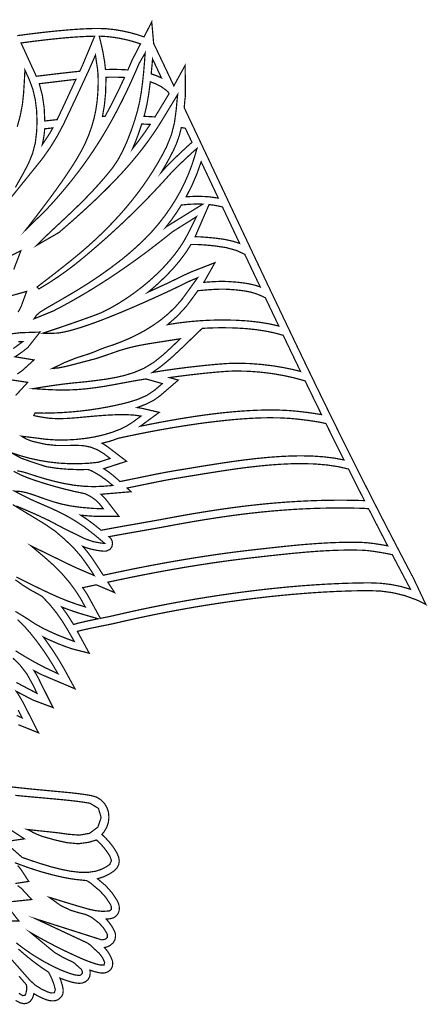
# Model space of a CAD drawing. Extents: x 17 to 31.1, y 10.7 to 23.7.
# Tile 6 of 6: x 26.3 to 31.1, y 11.4 to 22.9. Entities that reach past the tile are written whole.
import ezdxf

# ---------------------------------------------------------------- set-up
doc = ezdxf.new("R2010")
doc.units = 0
doc.header["$LTSCALE"] = 0.1
doc.layers.add('FOREGROUND', color=7, linetype='CONTINUOUS')

msp = doc.modelspace()

# ---------------------------------------------------------------- linework, layer by layer
at = {"layer": 'FOREGROUND', "linetype": 'CONTINUOUS', "const_width": 0.014051}
for points in [[(26.316234, 22.666128), (26.449056, 22.683619), (26.575103, 22.699025), (26.694255, 22.712353), (26.806392, 22.723611), (26.911395, 22.732805), (27.009143, 22.739943), (27.099517, 22.745033), (27.182398, 22.748081), (27.257665, 22.749096), (27.351458, 22.745536), (27.444735, 22.735427), (27.537279, 22.719623), (27.622722, 22.700477), (27.705192, 22.677707), (27.78469, 22.651314), (27.873314, 22.825806), (27.896003, 22.574757), (27.949538, 22.462634), (28.006331, 22.343439), (28.066382, 22.217174), (28.12969, 22.083837), (28.2608, 22.322271), (28.263492, 21.972395), (28.259923, 21.940763), (28.255287, 21.89357), (28.249581, 21.830817), (28.301666, 21.72068), (28.364621, 21.587442), (28.428805, 21.451535), (28.484579, 21.333391), (28.533967, 21.228654), (28.584542, 21.121339), (28.636306, 21.011446), (28.689257, 20.898975), (28.743397, 20.783925), (28.800942, 20.661652), (28.857343, 20.541899), (28.912601, 20.424665), (28.966713, 20.309951), (29.019682, 20.197757), (29.071507, 20.088082), (29.122187, 19.980928), (29.171723, 19.876292), (29.220115, 19.774177), (29.267363, 19.674581), (29.313466, 19.577505), (29.358426, 19.482948), (29.402241, 19.390911), (29.444912, 19.301394), (29.486438, 19.214396), (29.526821, 19.129918), (29.566059, 19.04796), (29.604154, 18.968521), (29.641104, 18.891602), (29.676909, 18.817203), (29.711571, 18.745323), (29.745088, 18.675963), (29.777461, 18.609123), (29.80869, 18.544802), (29.838775, 18.483001), (29.885995, 18.386294), (29.933124, 18.290088), (29.980163, 18.194383), (30.027112, 18.099178), (30.073971, 18.004473), (30.120739, 17.910269), (30.167417, 17.816565), (30.214005, 17.723362), (30.260503, 17.630659), (30.30691, 17.538456), (30.353228, 17.446754), (30.399455, 17.355552), (30.445591, 17.264851), (30.491638, 17.174651), (30.537594, 17.08495), (30.58346, 16.99575), (30.629236, 16.907051), (30.674922, 16.818852), (30.720517, 16.731154), (30.766023, 16.643956), (30.811438, 16.557258), (30.856762, 16.471061), (30.901997, 16.385364), (30.949614, 16.287084), (31.003716, 16.169622), (31.051192, 16.072126), (31.03469, 16.081111), (31.018071, 16.08984), (31.001336, 16.098311), (30.980012, 16.108651), (30.958502, 16.118581), (30.936805, 16.128099), (30.803499, 16.176204), (30.666102, 16.20925), (30.525917, 16.228067), (30.384246, 16.233484), (30.287949, 16.232312), (30.190572, 16.230153), (30.092115, 16.227006), (29.992578, 16.222873), (29.891962, 16.217752), (29.790266, 16.211645), (29.68749, 16.20455), (29.583634, 16.196469), (29.478699, 16.1874), (29.372684, 16.177344), (29.26559, 16.166302), (29.157416, 16.154272), (29.048162, 16.141255), (28.937828, 16.127251), (28.830618, 16.112839), (28.723567, 16.097659), (28.616674, 16.081713), (28.50994, 16.065), (28.403365, 16.04752), (28.296948, 16.029273), (28.190691, 16.010259), (28.084592, 15.990478), (27.978652, 15.96993), (27.87287, 15.948614), (27.767247, 15.926532), (27.661783, 15.903683), (27.556478, 15.880067), (27.451332, 15.855684), (27.411357, 15.846807), (27.355909, 15.835374), (27.284987, 15.821384), (27.174168, 15.799012), (27.083038, 15.778735), (27.011597, 15.760555), (27.149602, 15.507345), (26.948637, 15.558898), (26.873646, 15.584717), (26.79108, 15.617003), (26.700938, 15.655758), (26.672797, 15.668562), (26.645, 15.681658), (26.617546, 15.695047), (26.627279, 15.682016), (26.637061, 15.668776), (26.646891, 15.65533), (26.726649, 15.541063), (26.79931, 15.42734), (26.864879, 15.314158), (26.984662, 15.094989), (26.602598, 15.257085), (26.601377, 15.257702), (26.570359, 15.273504), (26.539564, 15.289525), (26.508993, 15.305766), (26.536004, 15.261335), (26.561542, 15.214537), (26.585611, 15.165372), (26.729751, 14.877567), (26.502501, 14.962937), (26.42921, 15.000255), (26.362878, 15.034905), (26.303503, 15.066884), (26.341417, 15.007553), (26.375844, 14.948123), (26.406787, 14.888593), (26.56106, 14.58517), (26.32743, 14.679391)], [(26.313834, 17.622329), (26.369856, 17.612033), (26.424652, 17.596328), (26.53312, 17.560654), (26.642614, 17.527559), (26.753074, 17.498114), (26.864441, 17.473393), (26.976656, 17.454468), (27.089658, 17.442411), (27.203389, 17.438296), (27.317788, 17.443194), (27.422146, 17.452076), (27.3506, 17.511293), (27.264389, 17.572185), (27.183762, 17.617682), (27.168524, 17.62514), (27.152568, 17.631625), (27.135967, 17.636834), (27.015689, 17.635893), (26.892415, 17.640665), (26.769581, 17.651874), (26.650623, 17.670245), (26.551572, 17.701954), (26.453242, 17.735276), (26.355332, 17.770138), (26.244618, 17.832023), (26.35307, 17.796223), (26.462963, 17.766227), (26.574075, 17.742058), (26.686181, 17.723736), (26.799058, 17.711284), (26.91248, 17.704724), (27.026224, 17.704077), (27.140066, 17.709366), (27.253782, 17.720611), (27.39106, 17.76515), (27.315567, 17.82288), (27.243223, 17.866296), (27.161103, 17.897422), (27.080207, 17.913915), (26.98459, 17.91777), (26.886259, 17.914732), (26.776229, 17.914874), (26.645518, 17.928267), (26.485144, 17.964984), (26.423954, 17.988774), (26.382006, 18.01207), (26.365244, 18.022714), (26.538359, 18.001799), (26.64727, 17.987311), (26.75954, 17.979835), (26.873535, 17.979111), (26.987626, 17.984876), (27.100179, 17.996868), (27.209563, 18.014825), (27.314146, 18.038485), (27.412296, 18.067586), (27.502382, 18.101866), (27.582771, 18.141062), (27.651832, 18.184914), (27.749193, 18.256312), (27.672141, 18.267345), (27.578984, 18.273217), (27.500785, 18.273934), (27.353625, 18.266993), (27.220701, 18.257019), (27.099771, 18.245975), (26.988597, 18.235824), (26.884937, 18.228527), (26.786552, 18.226048), (26.691202, 18.230349), (26.636349, 18.237986), (26.55969, 18.251001), (26.505304, 18.262299), (26.519641, 18.291674), (26.626008, 18.290704), (26.732272, 18.29254), (26.838379, 18.297181), (26.944277, 18.304626), (27.049913, 18.314873), (27.155233, 18.327922), (27.260186, 18.343771), (27.364717, 18.362419), (27.468774, 18.383865), (27.587306, 18.411914), (27.704989, 18.447582), (27.814844, 18.495158), (27.909891, 18.558931), (27.99584, 18.632775), (27.806734, 18.686591), (27.705839, 18.670311), (27.607929, 18.652827), (27.511848, 18.63488), (27.416442, 18.617211), (27.320556, 18.600562), (27.223037, 18.585673), (27.122729, 18.573284), (27.018479, 18.564139), (26.909132, 18.558976), (26.793533, 18.558538), (26.670528, 18.563566), (26.500552, 18.574275), (26.6223, 18.59468), (26.744501, 18.613211), (26.866757, 18.629372), (26.988674, 18.642664), (27.097241, 18.653103), (27.216284, 18.667212), (27.333251, 18.682716), (27.448301, 18.702189), (27.561599, 18.728208), (27.673304, 18.763349), (27.78358, 18.810187), (27.895701, 18.878247), (28.004532, 18.96495), (28.107878, 19.059734), (28.203545, 19.152034), (28.080221, 19.132562), (27.952319, 19.112822), (27.834605, 19.094146), (27.722594, 19.073643), (27.611801, 19.048424), (27.497742, 19.015599), (27.375934, 18.97228), (27.230145, 18.923137), (27.097118, 18.888596), (26.949005, 18.849358), (26.881556, 18.832381), (26.791536, 18.814356), (26.723178, 18.808473), (26.864132, 18.876863), (27.000451, 18.931425), (27.149436, 18.978803), (27.207005, 19.000125), (27.271612, 19.027837), (27.328989, 19.049789), (27.422461, 19.08039), (27.517471, 19.115747), (27.613086, 19.156159), (27.708374, 19.201924), (27.802403, 19.253341), (27.89424, 19.310709), (27.982954, 19.374326), (28.067611, 19.444491), (28.14728, 19.521502), (28.221028, 19.605657), (28.287924, 19.697256), (28.404757, 19.859525), (28.313606, 19.8213), (28.201933, 19.767029), (28.112674, 19.72322), (27.951482, 19.64883), (27.801505, 19.581279), (27.662431, 19.520327), (27.533946, 19.465735), (27.415738, 19.417263), (27.307492, 19.374673), (27.208896, 19.337724), (27.119636, 19.306178), (27.039399, 19.279794), (26.967872, 19.258334), (26.904742, 19.241558), (26.849696, 19.229227), (26.802419, 19.221102), (26.762599, 19.216942), (26.670246, 19.215454), (26.610736, 19.216833), (26.723086, 19.253883), (26.835114, 19.291682), (26.946861, 19.330205), (27.058368, 19.369427), (27.169674, 19.409325), (27.218459, 19.427088), (27.267008, 19.445475), (27.302867, 19.460691), (27.397407, 19.509645), (27.491174, 19.563823), (27.583539, 19.622744), (27.673876, 19.685928), (27.761556, 19.752894), (27.845952, 19.823161), (27.926436, 19.89625), (28.002381, 19.971679), (28.073157, 20.048968), (28.138139, 20.127637), (28.196698, 20.207204), (28.248206, 20.28719), (28.292036, 20.367114), (28.391775, 20.567015), (28.113495, 20.392239), (28.033009, 20.327672), (27.951734, 20.263817), (27.86968, 20.200732), (27.786856, 20.138473), (27.703273, 20.077098), (27.618941, 20.016664), (27.533869, 19.957227), (27.448069, 19.898844), (27.36155, 19.841573), (27.274322, 19.785469), (27.186396, 19.730591), (27.09778, 19.676995), (27.008487, 19.624738), (26.918525, 19.573878), (26.827905, 19.52447), (26.736637, 19.476571), (26.510118, 19.3839), (26.538038, 19.425467), (26.575848, 19.458608), (26.61917, 19.486798), (26.694622, 19.531054), (26.796282, 19.589737), (26.9125, 19.65735), (27.03163, 19.728395), (27.142022, 19.797376), (27.270162, 19.883054), (27.398359, 19.974584), (27.528507, 20.073719), (27.607799, 20.138997), (27.701007, 20.22129), (27.79559, 20.310931), (27.879007, 20.398256), (27.952032, 20.483956), (28.020957, 20.572232), (28.085633, 20.663329), (28.145912, 20.757486), (28.201646, 20.854947), (28.252685, 20.955953), (28.298882, 21.060746), (28.340089, 21.169567), (28.376155, 21.282659), (28.398266, 21.358886), (28.334897, 21.304169), (28.201533, 21.178282), (28.091521, 21.066999), (28.014415, 20.981513), (27.937974, 20.898736), (27.862009, 20.818424), (27.78633, 20.740333), (27.710751, 20.664219), (27.635081, 20.589838), (27.559133, 20.516946), (27.482717, 20.445299), (27.405645, 20.374653), (27.327728, 20.304764), (27.248778, 20.235389), (27.168606, 20.166282), (27.087022, 20.097201), (26.987858, 20.016685), (26.886191, 19.939623), (26.782063, 19.866128), (26.675514, 19.796315), (26.566586, 19.730295), (26.543844, 19.752723), (26.650752, 19.833492), (26.756666, 19.915296), (26.861665, 19.998087), (26.965827, 20.081818), (27.047859, 20.149749), (27.128463, 20.219355), (27.207531, 20.290654), (27.284953, 20.363662), (27.36062, 20.438394), (27.434423, 20.514868), (27.506251, 20.5931), (27.575996, 20.673106), (27.643548, 20.754902), (27.708798, 20.838505), (27.771637, 20.923931), (27.831955, 21.011197), (27.889642, 21.100318), (27.94459, 21.191312), (27.996689, 21.284194), (28.045829, 21.378982), (28.10164, 21.517583), (28.137643, 21.662428), (28.157477, 21.810742), (28.162229, 21.864315), (28.168445, 21.930404), (28.174211, 21.983747), (27.99634, 21.690784), (27.943343, 21.606241), (27.888248, 21.523625), (27.83104, 21.442744), (27.771703, 21.363406), (27.71022, 21.285419), (27.646577, 21.208589), (27.580756, 21.132725), (27.512743, 21.057635), (27.44252, 20.983125), (27.370073, 20.909004), (27.295386, 20.835078), (27.218441, 20.761157), (27.139224, 20.687047), (27.057718, 20.612556), (26.973908, 20.537491), (26.887778, 20.461661), (26.799311, 20.384873), (26.541989, 20.236433), (26.601589, 20.297008), (26.665018, 20.358697), (26.73186, 20.421932), (26.801697, 20.487142), (26.874111, 20.55476), (26.948687, 20.625217), (27.025007, 20.698944), (27.102654, 20.776371), (27.18121, 20.85793), (27.260258, 20.944052), (27.339382, 21.035169), (27.418164, 21.13171), (27.479387, 21.221689), (27.536586, 21.328003), (27.588881, 21.444398), (27.635394, 21.56462), (27.675246, 21.682413), (27.707556, 21.791523), (27.732412, 21.896998), (27.752087, 22.009485), (27.767511, 22.125758), (27.77961, 22.242592), (27.789312, 22.356762), (27.797544, 22.465044), (27.727693, 22.344466), (27.681611, 22.237256), (27.635339, 22.133571), (27.588769, 22.033211), (27.541791, 21.935977), (27.494298, 21.841669), (27.446182, 21.750088), (27.397333, 21.661035), (27.347645, 21.57431), (27.297009, 21.489714), (27.245316, 21.407048), (27.192458, 21.326111), (27.138327, 21.246706), (27.082815, 21.168632), (27.025813, 21.09169), (26.967214, 21.01568), (26.906909, 20.940404), (26.844789, 20.865662), (26.780747, 20.791254), (26.714674, 20.716981), (26.646461, 20.642644), (26.416267, 20.418799), (26.480886, 20.501676), (26.548459, 20.589337), (26.617703, 20.680419), (26.687331, 20.773563), (26.756059, 20.867408), (26.822602, 20.960593), (26.885674, 21.051757), (26.94399, 21.13954), (26.996266, 21.222581), (27.053081, 21.321343), (27.101863, 21.4179), (27.143017, 21.513142), (27.176951, 21.607956), (27.204068, 21.70323), (27.224777, 21.799852), (27.239482, 21.89871), (27.24859, 22.000692), (27.252507, 22.106687), (27.251639, 22.217582), (27.244209, 22.286844), (27.230979, 22.372197), (27.22138, 22.441446), (27.153255, 22.285348), (27.103266, 22.176901), (27.053038, 22.068534), (27.002584, 21.960271), (26.95192, 21.852136), (26.901058, 21.744153), (26.850014, 21.636344), (26.777266, 21.49977), (26.696304, 21.368042), (26.607244, 21.241349), (26.218095, 20.757996)], [(26.293813, 20.907706), (26.379646, 21.060312), (26.444226, 21.182203), (26.49224, 21.300361), (26.524158, 21.423224), (26.540452, 21.559229), (26.543985, 21.676441), (26.539351, 21.798345), (26.52401, 21.922095), (26.495421, 22.044842), (26.451044, 22.163738), (26.403509, 22.267567), (26.397251, 22.138275), (26.388278, 21.996899), (26.374581, 21.868655), (26.349826, 21.739059), (26.314977, 21.610716)], [(26.142199, 20.066304), (26.357285, 20.173692), (26.273972, 19.955054)], [(26.202172, 19.63883), (26.423785, 19.701858), (26.36153, 19.531353), (26.350406, 19.507545), (26.337794, 19.483996), (26.323696, 19.460706)], [(26.227826, 19.208166), (26.354125, 19.222521), (26.578952, 19.230025), (26.437552, 19.051258), (26.38925, 19.012428), (26.339576, 18.976577), (26.288529, 18.943706), (26.509285, 18.907025), (26.368135, 18.779809), (26.315774, 18.744131)], [(26.268962, 19.03844), (26.379391, 19.119941), (26.325618, 19.119192)], [(26.207115, 18.681411), (26.436452, 18.647358), (26.295883, 18.494518)], [(26.303487, 17.214047), (26.404087, 17.171852), (26.539256, 17.112707), (26.68363, 17.045006), (26.811849, 16.97714), (26.889192, 16.936609), (26.980907, 16.892865), (27.091063, 16.837533), (27.192472, 16.801539), (27.288137, 16.78393), (27.328912, 16.780656), (27.204817, 16.884069), (27.099118, 16.966351), (26.99719, 17.035319), (26.898837, 17.093283), (26.803863, 17.142555), (26.712071, 17.185445), (26.623265, 17.224264), (26.537248, 17.261324), (26.453824, 17.298934), (26.372797, 17.339406), (26.284351, 17.386646), (26.35842, 17.381976), (26.438312, 17.363981), (26.509568, 17.341057), (26.622741, 17.300091), (26.72441, 17.265715), (26.824167, 17.237485), (26.931601, 17.214962), (27.056304, 17.197701), (27.207864, 17.185262), (27.237555, 17.18438), (27.280795, 17.183654), (27.311126, 17.18341), (27.27338, 17.232258), (27.229124, 17.278292), (27.179728, 17.314926), (27.133496, 17.341057), (27.103537, 17.355729), (26.984206, 17.381254), (26.865602, 17.409715), (26.74779, 17.441129), (26.630835, 17.475511), (26.514803, 17.512877), (26.432123, 17.542107), (26.35126, 17.575801), (26.273834, 17.616767)], [(26.303749, 16.390923), (26.337253, 16.374379), (26.471366, 16.307658), (26.591329, 16.248945), (26.700671, 16.197351), (26.802922, 16.151984), (26.901609, 16.111956), (27.000262, 16.076376), (27.10241, 16.044354), (27.047311, 16.144304), (26.9885, 16.235831), (26.918957, 16.329451), (26.83666, 16.42543), (26.739584, 16.524036), (26.625706, 16.625537), (26.475323, 16.75156), (26.90402, 16.541961), (26.965913, 16.51258), (27.028387, 16.48446), (27.091308, 16.457345), (27.206768, 16.408497), (27.144598, 16.503974), (27.056308, 16.627236), (26.963055, 16.734784), (26.866897, 16.825424), (26.760949, 16.917283), (26.643646, 16.998714), (26.525863, 17.070933), (26.418471, 17.135157), (26.262817, 17.2309)], [(26.29337, 15.992269), (26.408539, 15.92233), (26.516782, 15.850707), (26.616286, 15.795061), (26.737667, 15.737923), (26.808568, 15.708335), (26.903355, 15.67101), (26.975849, 15.644686), (26.904608, 15.768843), (26.838145, 15.877527), (26.76681, 15.979299), (26.689263, 16.074835), (26.604158, 16.164812), (26.561973, 16.190369), (26.468742, 16.240637), (26.378994, 16.296868), (26.293029, 16.358496)], [(26.2952, 15.53594), (26.40835, 15.466001), (26.52397, 15.400046), (26.64189, 15.338068), (26.785995, 15.27083), (26.734891, 15.359571), (26.675259, 15.455043), (26.609058, 15.553369), (26.53825, 15.650677), (26.464794, 15.743089), (26.390651, 15.826732), (26.317782, 15.897731)], [(26.304843, 15.169155), (26.376217, 15.130438), (26.471032, 15.080464), (26.542976, 15.043323), (26.503954, 15.127531), (26.425665, 15.268996), (26.345307, 15.372366), (26.265596, 15.450357)], [(26.308653, 14.786216), (26.349612, 14.767758), (26.370219, 14.758697), (26.325969, 14.848988)], [(26.24871, 13.958188), (26.365746, 13.945142), (26.483789, 13.932929), (26.601575, 13.921797), (26.601789, 13.921776), (26.935181, 13.89028), (26.935599, 13.890239), (27.015953, 13.881), (27.095147, 13.8701), (27.173179, 13.857538), (27.23312, 13.839815), (27.284244, 13.808897), (27.326552, 13.764784), (27.354747, 13.717128), (27.371665, 13.664707), (27.377305, 13.607521), (27.37107, 13.546825), (27.352367, 13.490394), (27.321195, 13.438228), (27.312916, 13.42762), (27.304274, 13.417466), (27.295269, 13.407769), (27.342115, 13.362673), (27.386319, 13.31338), (27.427883, 13.259887), (27.466289, 13.199659), (27.489334, 13.146309), (27.497015, 13.099837), (27.490756, 13.056252), (27.471978, 13.018715), (27.440681, 12.987227), (27.379891, 12.947201), (27.314776, 12.915998), (27.245339, 12.89362), (27.247951, 12.891324), (27.25054, 12.889009), (27.253106, 12.886677), (27.337765, 12.815549), (27.410364, 12.734789), (27.470903, 12.644396), (27.486095, 12.61277), (27.49521, 12.581573), (27.498248, 12.550804), (27.495501, 12.523297), (27.487261, 12.498274), (27.473527, 12.475736), (27.451875, 12.454136), (27.425532, 12.439223), (27.394495, 12.430995), (27.378373, 12.428894), (27.362069, 12.427287), (27.345584, 12.426174), (27.38203, 12.384162), (27.413844, 12.337908), (27.441028, 12.287412), (27.448356, 12.268662), (27.452752, 12.249622), (27.454217, 12.230293), (27.44727, 12.187251), (27.426428, 12.150832), (27.391691, 12.121035), (27.370755, 12.109702), (27.348672, 12.10158), (27.325442, 12.09667), (27.360255, 12.055011), (27.38931, 12.008555), (27.412609, 11.957302), (27.417744, 11.94124), (27.420825, 11.925431), (27.421852, 11.909876), (27.416017, 11.872142), (27.398515, 11.841254), (27.369346, 11.817215), (27.349426, 11.80796), (27.327374, 11.802408), (27.303189, 11.800557), (27.276675, 11.802547), (27.244721, 11.808513), (27.207328, 11.818457), (27.190494, 11.823569), (27.173779, 11.828854), (27.157186, 11.834312), (27.159059, 11.823367), (27.160183, 11.812249), (27.160559, 11.800959), (27.160559, 11.79973), (27.160393, 11.793625), (27.160324, 11.792392), (27.152665, 11.754756), (27.134185, 11.723928), (27.104884, 11.699907), (27.083071, 11.689735), (27.058734, 11.683633), (27.031873, 11.681599), (26.995294, 11.684896), (26.949276, 11.694786), (26.893817, 11.711269), (26.866287, 11.720683), (26.838288, 11.730982), (26.809821, 11.742166), (26.823271, 11.704308), (26.834706, 11.665949), (26.844125, 11.627089), (26.846098, 11.616204), (26.847281, 11.605546), (26.847676, 11.595117), (26.842576, 11.558023), (26.827278, 11.52675), (26.801781, 11.501299), (26.779152, 11.48826), (26.753741, 11.480436), (26.725547, 11.477827), (26.695059, 11.480366), (26.66223, 11.487981), (26.627062, 11.50067), (26.584469, 11.519821), (26.544701, 11.540385), (26.507761, 11.56236), (26.502749, 11.542709), (26.496191, 11.523532), (26.488085, 11.504829), (26.464843, 11.471857), (26.433172, 11.452074), (26.393069, 11.44548), (26.349232, 11.455043), (26.296218, 11.483734)], [(26.292557, 13.860277), (26.400491, 13.849771), (26.506566, 13.839982), (26.611483, 13.830547), (26.715943, 13.821101), (26.820647, 13.81128), (26.926298, 13.800721), (27.003883, 13.79182), (27.080841, 13.781249), (27.157848, 13.768854), (27.255801, 13.709084), (27.287247, 13.602822), (27.249115, 13.492118), (27.152934, 13.4199), (27.03385, 13.399252), (26.910407, 13.408983), (26.790341, 13.425682), (26.694164, 13.436521), (26.570555, 13.449489), (26.431169, 13.464558), (26.465202, 13.449869), (26.492637, 13.432913), (26.539338, 13.410621), (26.606614, 13.383711), (26.749444, 13.343847), (26.889396, 13.312128), (27.022506, 13.299381), (27.144814, 13.316436), (27.232272, 13.343346), (27.278712, 13.299806), (27.316353, 13.257838), (27.354981, 13.207114), (27.387746, 13.157966), (27.406854, 13.104381), (27.386318, 13.058952), (27.335065, 13.025331), (27.279782, 12.99902), (27.221035, 12.980319), (27.134055, 12.967786), (27.037176, 12.968722), (26.932592, 12.98106), (26.822496, 13.002733), (26.709085, 13.031676), (26.594551, 13.065822), (26.481089, 13.103105), (26.370894, 13.14146), (26.253003, 13.245979)], [(26.180463, 13.324724), (26.397266, 13.356367), (26.055353, 13.580472)], [(26.287041, 13.079641), (26.44706, 13.020808), (26.59375, 12.973988), (26.724254, 12.938132), (26.835716, 12.912193), (26.925277, 12.895123), (26.990081, 12.885875), (27.03018, 12.881457), (27.077478, 12.876392), (27.117904, 12.87242), (27.146774, 12.855889), (27.170898, 12.83888), (27.195797, 12.817065), (27.271656, 12.75402), (27.337773, 12.681243), (27.3928, 12.599678), (27.40567, 12.568818), (27.406093, 12.537602), (27.381462, 12.520047), (27.301702, 12.515618), (27.222408, 12.523593), (27.144367, 12.540856), (26.995797, 12.58347), (26.845991, 12.629109), (26.731118, 12.664738), (26.687343, 12.677322), (26.819538, 12.582181), (26.933538, 12.528231), (27.029305, 12.499399), (27.106799, 12.479611), (27.165981, 12.452793), (27.203424, 12.426072), (27.266511, 12.377236), (27.318988, 12.317657), (27.359659, 12.248955), (27.359506, 12.213005), (27.331394, 12.190914), (27.293407, 12.185291), (26.529777, 12.42879), (27.127797, 12.148951), (27.160619, 12.126261), (27.18906, 12.097705), (27.218816, 12.070741), (27.264494, 12.029762), (27.301264, 11.980851), (27.328495, 11.92529), (27.320468, 11.89321), (27.277204, 11.893382), (27.232992, 11.904721), (27.179004, 11.921901), (27.12559, 11.941297), (27.072863, 11.963096), (26.969585, 12.009332), (26.867287, 12.057505), (26.765985, 12.107638), (26.665693, 12.159754), (26.566424, 12.213877), (26.468192, 12.27003), (26.747526, 12.039096), (26.853882, 11.977453), (26.966098, 11.924481), (27.056789, 11.844236), (27.064572, 11.82976), (27.069341, 11.813906), (27.07046, 11.797316), (27.041496, 11.772094), (26.981295, 11.779081), (26.921921, 11.796768), (26.826775, 11.832802), (26.723779, 11.880477), (26.616395, 11.937965), (26.508084, 12.003439), (26.402306, 12.075072), (26.302524, 12.151036)], [(26.292392, 12.838673), (26.448329, 12.862766), (26.374337, 12.976235), (26.348318, 13.01381), (26.31922, 13.048279)], [(26.156084, 12.40504), (26.334857, 12.403208), (26.164984, 12.61939), (26.48237, 12.652845), (26.359799, 12.78514), (26.34128, 12.797104), (26.318811, 12.814949)], [(26.329044, 12.07815), (26.401262, 12.015196), (26.49032, 11.942703), (26.582141, 11.874559), (26.677665, 11.810834), (26.710814, 11.745792), (26.737109, 11.67811), (26.756139, 11.608167), (26.74493, 11.571635), (26.704032, 11.570275), (26.661848, 11.583677), (26.588423, 11.618884), (26.520359, 11.663009), (26.460768, 11.718186), (26.080804, 12.147801)], [(26.33473, 11.764073), (26.419855, 11.666937), (26.423845, 11.650679), (26.422927, 11.633935), (26.422894, 11.602964), (26.417601, 11.572617), (26.406976, 11.543833), (26.378226, 11.538821), (26.333657, 11.56617)]]:
    msp.add_lwpolyline(points, dxfattribs=at)
for points in [[(26.358833, 22.581355), (26.510574, 22.601199), (26.652359, 22.61816), (26.78419, 22.632236), (26.906066, 22.643429), (27.017987, 22.651737), (27.119952, 22.657161), (27.211963, 22.659701), (27.071116, 22.322146), (27.060536, 22.299143), (27.049936, 22.276126), (27.039317, 22.253095), (26.944552, 22.243287), (26.826563, 22.22995), (26.685348, 22.213084), (26.566848, 22.198772), (26.556727, 22.19756), (26.546345, 22.196291), (26.535702, 22.194966), (26.534349, 22.19588), (26.533614, 22.198543), (26.532874, 22.201202)], [(27.59704, 22.268631), (27.543601, 22.271951), (27.487965, 22.273944), (27.430132, 22.274608), (27.400106, 22.274438), (27.369176, 22.273931), (27.337342, 22.273085), (27.326868, 22.365659), (27.308379, 22.474342), (27.279769, 22.601673), (27.265256, 22.659723), (27.277494, 22.659615), (27.353669, 22.655557), (27.434397, 22.646139), (27.51968, 22.63136), (27.596799, 22.614181), (27.671286, 22.593923), (27.743141, 22.570585), (27.644775, 22.379462), (27.628931, 22.342175), (27.613019, 22.305232)], [(27.986479, 22.17563), (27.950846, 22.251177), (27.916516, 22.324417), (27.883148, 22.395048), (27.877993, 22.335126), (27.872477, 22.277411), (27.866941, 22.222207), (27.868561, 22.22172), (27.870177, 22.221231), (27.87179, 22.22074), (27.91238, 22.207218), (27.95061, 22.192181)], [(26.776946, 21.692302), (26.832166, 21.809382), (26.886763, 21.926203), (26.940883, 22.042672), (26.994668, 22.158698), (26.910148, 22.14936), (26.810778, 22.137636), (26.696214, 22.123743), (26.577589, 22.109415), (26.577487, 22.109403), (26.574881, 22.109094), (26.572256, 22.10878), (26.569614, 22.108463), (26.605257, 21.976416), (26.626713, 21.832449), (26.633982, 21.676564), (26.682031, 21.682082), (26.729686, 21.687327)], [(27.302639, 21.730412), (27.312849, 21.730802), (27.323037, 21.731175), (27.333202, 21.731533), (27.390537, 21.838057), (27.4471, 21.948487), (27.502889, 22.062827), (27.557906, 22.181074), (27.516707, 22.183037), (27.474116, 22.184215), (27.430132, 22.184608), (27.401683, 22.184451), (27.372378, 22.183979), (27.342217, 22.183194), (27.342515, 22.168471), (27.342679, 22.154191), (27.342729, 22.140331), (27.338274, 21.996093), (27.324911, 21.859454)], [(27.783978, 21.730687), (27.787446, 21.742923), (27.790897, 21.755245), (27.794331, 21.767653), (27.817122, 21.86553), (27.838038, 21.986656), (27.857079, 22.13103), (27.924532, 22.105379), (27.983031, 22.074826), (28.032577, 22.03937), (28.063514, 22.013349), (28.063514, 22.013349), (28.066923, 22.006162), (28.07034, 21.998955), (28.073766, 21.99173), (27.919408, 21.737493), (27.916599, 21.732875), (27.91378, 21.728259), (27.910951, 21.723643), (27.869122, 21.726341), (27.826798, 21.72869)], [(26.728198, 21.596645), (26.696295, 21.593122), (26.664213, 21.589476), (26.631952, 21.585708), (26.631454, 21.575155), (26.630901, 21.564549), (26.630293, 21.553891), (26.624402, 21.502191), (26.614944, 21.451447), (26.604973, 21.402229), (26.647541, 21.465725), (26.689634, 21.53072)], [(27.855846, 21.636971), (27.823343, 21.63875), (27.790536, 21.64032), (27.757426, 21.641679), (27.723689, 21.539549), (27.688518, 21.444664), (27.651912, 21.357024), (27.724164, 21.450129), (27.792142, 21.543445)], [(28.262564, 21.592845), (28.245758, 21.595547), (28.236093, 21.597086), (28.226393, 21.598601), (28.216659, 21.600092), (28.192508, 21.507232), (28.162425, 21.420167), (28.126409, 21.338899), (28.081887, 21.252597), (28.034602, 21.167156), (27.984552, 21.082575), (27.997864, 21.097332), (28.011128, 21.112105), (28.024344, 21.126894), (28.065921, 21.170924), (28.126176, 21.230694), (28.205109, 21.306205), (28.238578, 21.337646), (28.268944, 21.365805), (28.296206, 21.390681), (28.308307, 21.401547), (28.318686, 21.41072), (28.327344, 21.4182), (28.331673, 21.421779), (28.335988, 21.425138), (28.340288, 21.428278), (28.314007, 21.483944), (28.288099, 21.5388)], [(28.644327, 20.783085), (28.576385, 20.927435), (28.510354, 21.067638), (28.446233, 21.203697), (28.397386, 21.06544), (28.339608, 20.930508), (28.272896, 20.798901), (28.403479, 20.804501), (28.527289, 20.799229)], [(28.466478, 20.713131), (28.386516, 20.714381), (28.303452, 20.710952), (28.217286, 20.702844), (28.161464, 20.615711), (28.101391, 20.530159), (28.037068, 20.446188), (28.043654, 20.451502), (28.05024, 20.456826), (28.056827, 20.46216), (28.063094, 20.463847)], [(28.891552, 20.258337), (28.826944, 20.395298), (28.760705, 20.53585), (28.692835, 20.679995), (28.642789, 20.69165), (28.591157, 20.700912), (28.537938, 20.707781), (28.376261, 20.335438), (28.434078, 20.333559), (28.504059, 20.328849), (28.586203, 20.321309), (28.607716, 20.319151), (28.711612, 20.305341), (28.806224, 20.285069)], [(29.130715, 19.752657), (29.072583, 19.87536), (29.012821, 20.001651), (28.95143, 20.131529), (28.85351, 20.176462), (28.736008, 20.209146), (28.598924, 20.229582), (28.598797, 20.229594), (28.57714, 20.231767), (28.49387, 20.239384), (28.424137, 20.243954), (28.367941, 20.245477), (28.353876, 20.245372), (28.34048, 20.245055), (28.327752, 20.244526), (28.269503, 20.153391), (28.202326, 20.062646), (28.12622, 19.972292), (28.041186, 19.882328), (27.947224, 19.792754), (27.908891, 19.758575), (27.870156, 19.725289), (27.831019, 19.692895), (27.909453, 19.728503), (27.990397, 19.765678), (28.07385, 19.804421), (28.148078, 19.840769), (28.251504, 19.891129), (28.327896, 19.925945), (28.377252, 19.945218), (28.606152, 20.034537), (28.477446, 19.806455), (28.561269, 19.812743), (28.632088, 19.816516), (28.689902, 19.817773), (28.690458, 19.817773), (28.753267, 19.816222), (28.753893, 19.816189), (28.867731, 19.807854), (28.964865, 19.795712), (29.045296, 19.779762), (29.07314, 19.772204), (29.101614, 19.763169)], [(28.057036, 19.316125), (28.182305, 19.335678), (28.309101, 19.350886), (28.437426, 19.361749), (28.567279, 19.368266), (28.698661, 19.370438), (28.844595, 19.367648), (28.98225, 19.359276), (29.111627, 19.345324), (29.232726, 19.325789), (29.345545, 19.300673), (29.295283, 19.406188), (29.243477, 19.515101), (29.190128, 19.627412), (29.131774, 19.654995), (29.076154, 19.676724), (29.023658, 19.692401), (28.948958, 19.707132), (28.857668, 19.718425), (28.749788, 19.726282), (28.689353, 19.727774), (28.616448, 19.725759), (28.522631, 19.719789), (28.407901, 19.709862), (28.361977, 19.646079), (28.27356, 19.527261), (28.171914, 19.417277)], [(28.458162, 19.272912), (28.227727, 19.050253), (28.095997, 18.927905), (27.980382, 18.831714), (27.880881, 18.761682), (27.998778, 18.781591), (28.139356, 18.8019), (28.302616, 18.82261), (28.464988, 18.840983), (28.608745, 18.854986), (28.733886, 18.864617), (28.777877, 18.866937), (28.823266, 18.868329), (28.870054, 18.868792), (29.002312, 18.865472), (29.13762, 18.855511), (29.275977, 18.838906), (29.389343, 18.820602), (29.496685, 18.798843), (29.598003, 18.773627), (29.53457, 18.905509), (29.467622, 19.045134), (29.397159, 19.192499), (29.299625, 19.219369), (29.194538, 19.241354), (29.081898, 19.258454), (28.961705, 19.270668), (28.83396, 19.277996), (28.698661, 19.280439), (28.617896, 19.279603), (28.537729, 19.277094)], [(28.079168, 18.702632), (28.181397, 18.673542), (27.968541, 18.490667), (27.899435, 18.441351), (27.8117, 18.39614), (27.705334, 18.355034), (27.728371, 18.351826), (27.749774, 18.348141), (27.769545, 18.34398), (27.960481, 18.29965), (27.740683, 18.138466), (27.860892, 18.162793), (27.978323, 18.185442), (28.092977, 18.206414), (28.204854, 18.225708), (28.313953, 18.243324), (28.420275, 18.259263), (28.52382, 18.273524), (28.624587, 18.286107), (28.722577, 18.297013), (28.81779, 18.306241), (28.910225, 18.313791), (28.999883, 18.319663), (29.086764, 18.323857), (29.170867, 18.326374), (29.252193, 18.327213), (29.362291, 18.325491), (29.46626, 18.320325), (29.564101, 18.311715), (29.67099, 18.29913), (29.763365, 18.28625), (29.841225, 18.273078), (29.813473, 18.329733), (29.78569, 18.386562), (29.757876, 18.443564), (29.723655, 18.513874), (29.687964, 18.587422), (29.650802, 18.664209), (29.53172, 18.697265), (29.400171, 18.726533), (29.263286, 18.749806), (29.129145, 18.765911), (28.998068, 18.775573), (28.870054, 18.778793), (28.825193, 18.77835), (28.781728, 18.777019), (28.739658, 18.774804), (28.616165, 18.765292), (28.474051, 18.75144), (28.313318, 18.733247), (28.229564, 18.722932), (28.151514, 18.712727)], [(27.481499, 17.997975), (27.428113, 17.977553), (27.37844, 17.962176), (27.315638, 17.946025), (27.309383, 17.944494), (27.30312, 17.942984), (27.296849, 17.941494), (27.322093, 17.927188), (27.346555, 17.911482), (27.370235, 17.894373), (27.581958, 17.732465), (27.317987, 17.646823), (27.372282, 17.60974), (27.427277, 17.566936), (27.48297, 17.51841), (27.505467, 17.497782), (27.58806, 17.514207), (27.679261, 17.532761), (27.779071, 17.553442), (27.92268, 17.582818), (28.040738, 17.605616), (28.133245, 17.621835), (28.306784, 17.650446), (28.466784, 17.676677), (28.610825, 17.699558), (28.738906, 17.719089), (28.851028, 17.73527), (28.947191, 17.7481), (29.093716, 17.765217), (29.232619, 17.778529), (29.3639, 17.788038), (29.487558, 17.793744), (29.603593, 17.795645), (29.740666, 17.792693), (29.869233, 17.783837), (29.989294, 17.769077), (30.100849, 17.748414), (30.031372, 17.887858), (29.961696, 18.02841), (29.89182, 18.170067), (29.807908, 18.187767), (29.695418, 18.205161), (29.554349, 18.222247), (29.459752, 18.230562), (29.359034, 18.23555), (29.252193, 18.237212), (29.173277, 18.236312), (29.090174, 18.233631), (29.003092, 18.229194), (28.912235, 18.223031), (28.817811, 18.215166), (28.720025, 18.205628), (28.619084, 18.194443), (28.515194, 18.181639), (28.408561, 18.167242), (28.299392, 18.151279), (28.187892, 18.133778), (28.074267, 18.114765), (27.958725, 18.094268), (27.841471, 18.072314), (27.722711, 18.048929), (27.602652, 18.02414)], [(27.286871, 16.932843), (27.41555, 16.956986), (27.567722, 16.9844), (27.743387, 17.015083), (27.985738, 17.058068), (28.109895, 17.081479), (28.231295, 17.103507), (28.349938, 17.124152), (28.465824, 17.143413), (28.578953, 17.161292), (28.689324, 17.177787), (28.796938, 17.192899), (28.901795, 17.206628), (29.003895, 17.218974), (29.111482, 17.230833), (29.21847, 17.241444), (29.32486, 17.250807), (29.430653, 17.258921), (29.535848, 17.265787), (29.640444, 17.271404), (29.744443, 17.275774), (29.847844, 17.278895), (29.950647, 17.280767), (30.052852, 17.281391), (30.135591, 17.280992), (30.218377, 17.279793), (30.301211, 17.277795), (30.31372, 17.277386), (30.326243, 17.276883), (30.338781, 17.276284), (30.27728, 17.39751), (30.215619, 17.519621), (30.153799, 17.642616), (30.034094, 17.670191), (29.902491, 17.689887), (29.758991, 17.701705), (29.603593, 17.705644), (29.489824, 17.703771), (29.368429, 17.698151), (29.239407, 17.688785), (29.102759, 17.675672), (28.958485, 17.658811), (28.863012, 17.646071), (28.751578, 17.629986), (28.624182, 17.610556), (28.480825, 17.58778), (28.321506, 17.561658), (28.147768, 17.533016), (28.147711, 17.533008), (28.056531, 17.517014), (27.939785, 17.494459), (27.797471, 17.465345), (27.7229, 17.449859), (27.652989, 17.435526), (27.587738, 17.422345), (27.634145, 17.379794), (27.325419, 17.353521), (27.311599, 17.352411), (27.297729, 17.351435), (27.283812, 17.350591), (27.305859, 17.330592), (27.326119, 17.309492), (27.344594, 17.28729), (27.493998, 17.093947), (27.308917, 17.093403), (27.308784, 17.093403), (27.264564, 17.093628), (27.229112, 17.094303), (27.202429, 17.095426), (27.149755, 17.098999), (27.099044, 17.103223), (27.050294, 17.108099), (27.123002, 17.059671), (27.193715, 17.00804), (27.262431, 16.953207)], [(27.312273, 16.411405), (27.42096, 16.434916), (27.528785, 16.457649), (27.635746, 16.479605), (27.741845, 16.500784), (27.847081, 16.521186), (27.951454, 16.54081), (28.054964, 16.559656), (28.157611, 16.577725), (28.259396, 16.595017), (28.360318, 16.611531), (28.460377, 16.627268), (28.559573, 16.642228), (28.657906, 16.65641), (28.755376, 16.669814), (28.851984, 16.682442), (28.947729, 16.694292), (29.042611, 16.705364), (29.094699, 16.711266), (29.262056, 16.72993), (29.407755, 16.745509), (29.531797, 16.758001), (29.634181, 16.767408), (29.784407, 16.779037), (29.925607, 16.787344), (30.057781, 16.792328), (30.180929, 16.793989), (30.181279, 16.793989), (30.309635, 16.792001), (30.310006, 16.791988), (30.376585, 16.787461), (30.456937, 16.777691), (30.551061, 16.762679), (30.570394, 16.759257), (30.589396, 16.755799), (30.608067, 16.752305), (30.55284, 16.858851), (30.497482, 16.966127), (30.441993, 17.074134), (30.386373, 17.182871), (30.35703, 17.185066), (30.327775, 17.186719), (30.298608, 17.187832), (30.216641, 17.18981), (30.134723, 17.190996), (30.052852, 17.191391), (29.940407, 17.190628), (29.827223, 17.188338), (29.713299, 17.184522), (29.598637, 17.17918), (29.483236, 17.172311), (29.367095, 17.163916), (29.250216, 17.153994), (29.132597, 17.142546), (29.014239, 17.129572), (28.912851, 17.117311), (28.808703, 17.103672), (28.701795, 17.088655), (28.592128, 17.07226), (28.4797, 17.054488), (28.364514, 17.035338), (28.246567, 17.01481), (28.125861, 16.992904), (28.002396, 16.969621), (28.002083, 16.96956), (27.758893, 16.926428), (27.758786, 16.926411), (27.616114, 16.901556), (27.48866, 16.878825), (27.376426, 16.858215), (27.386529, 16.849797), (27.404544, 16.830095), (27.415353, 16.807025), (27.418957, 16.780584), (27.41202, 16.741935), (27.39121, 16.713359), (27.356528, 16.694856), (27.350562, 16.693147), (27.34448, 16.691846), (27.33828, 16.690953), (27.334585, 16.690619), (27.330771, 16.690419), (27.326837, 16.690353), (27.297589, 16.691922), (27.260432, 16.696632), (27.215366, 16.704483), (27.163266, 16.716036), (27.11671, 16.729604), (27.075696, 16.745185), (27.125488, 16.685126), (27.173595, 16.621093), (27.220016, 16.553084)], [(27.278269, 15.911764), (27.343168, 15.924614), (27.393973, 15.93512), (27.430683, 15.943284), (27.536466, 15.967814), (27.642407, 15.991573), (27.748509, 16.01456), (27.85477, 16.036775), (27.961191, 16.058219), (28.067771, 16.078892), (28.174511, 16.098792), (28.28141, 16.117921), (28.38847, 16.136279), (28.495688, 16.153864), (28.603067, 16.170679), (28.710605, 16.186721), (28.818302, 16.201992), (28.92616, 16.216491), (29.037284, 16.230595), (29.14733, 16.243705), (29.256296, 16.255821), (29.364183, 16.266942), (29.470991, 16.27707), (29.576719, 16.286203), (29.681368, 16.294342), (29.784938, 16.301487), (29.887428, 16.307638), (29.988839, 16.312795), (30.08917, 16.316958), (30.188422, 16.320127), (30.286595, 16.322302), (30.383689, 16.323483), (30.387644, 16.323506), (30.3916, 16.32352), (30.395555, 16.323525), (30.520961, 16.31886), (30.642251, 16.304863), (30.759423, 16.281535), (30.872477, 16.248875), (30.802351, 16.381303), (30.732008, 16.514934), (30.66145, 16.64977), (30.621333, 16.658039), (30.579377, 16.666122), (30.535583, 16.67402), (30.445822, 16.688377), (30.369792, 16.697712), (30.307496, 16.702023), (30.180583, 16.703989), (30.059429, 16.702341), (29.929261, 16.697416), (29.790079, 16.689216), (29.641882, 16.677738), (29.540109, 16.668386), (29.416677, 16.655952), (29.271588, 16.640436), (29.10484, 16.621839), (29.052736, 16.615935), (28.954287, 16.604431), (28.854899, 16.592084), (28.75457, 16.578895), (28.653303, 16.564862), (28.551095, 16.549988), (28.447948, 16.53427), (28.343861, 16.51771), (28.238835, 16.500307), (28.132869, 16.482061), (28.025963, 16.462973), (27.918117, 16.443042), (27.809332, 16.422268), (27.699607, 16.400652), (27.588943, 16.378193), (27.477338, 16.354891), (27.364794, 16.330746), (27.442833, 16.2109), (27.229919, 16.300979), (27.211612, 16.29687), (27.193281, 16.292739), (27.174925, 16.288585), (27.072607, 16.267784), (27.090539, 16.241889), (27.107871, 16.21672), (27.124568, 16.190469), (27.125681, 16.189435)], [(30.936805, 16.128098), (30.936295, 16.129052), (30.936396, 16.128862), (30.936804, 16.128099), (30.937212, 16.127335), (30.937315, 16.127143)], [(26.966584, 15.841225), (27.039982, 15.860883), (27.135466, 15.882758), (27.253037, 15.906849), (27.077291, 15.957932), (26.996578, 15.982909), (26.914441, 16.01134), (26.83088, 16.043224), (26.877769, 15.979129), (26.923004, 15.911795)]]:
    msp.add_lwpolyline(points, close=True, dxfattribs=at)

doc.saveas('drawing.dxf')
